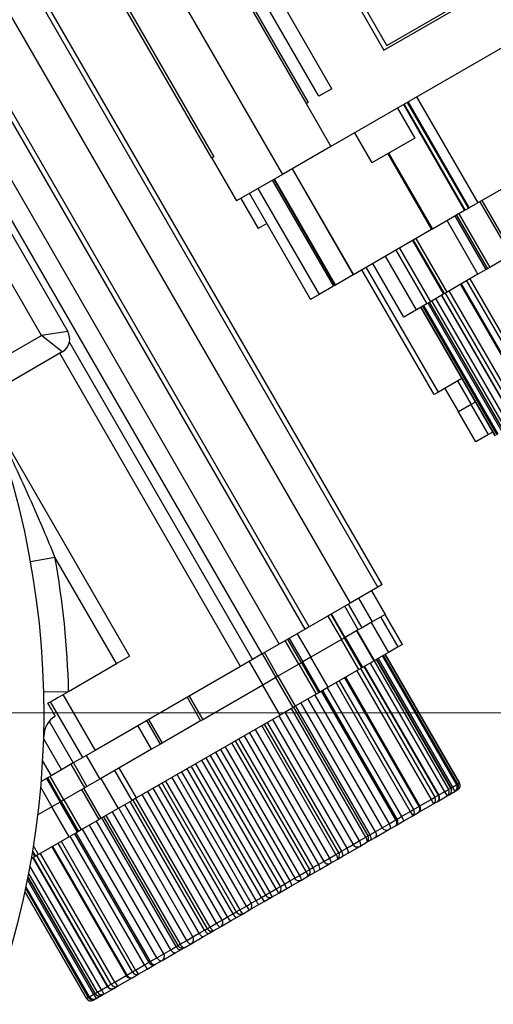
# Model space of a CAD drawing. Header units: millimetres. Extents: x -1 to 10933, y 0 to 7722.
# Tile 38 of 122: x 4925 to 5021, y 2779 to 2978. Entities that reach past the tile are written whole.
import ezdxf

# ---------------------------------------------------------------- set-up
doc = ezdxf.new("R2010")
doc.units = ezdxf.units.MM
doc.header["$LTSCALE"] = 13
doc.header["$PDSIZE"] = -1
doc.dimstyles.new('efort-st-1', dxfattribs={"dimtxt": 100, "dimasz": 100, "dimexe": 1.25, "dimexo": 0.625, "dimtad": 1, "dimdec": 0, "dimdsep": 46, "dimtxsty": 'Standard', "dimcen": 2.5, "dimclrd": 3, "dimclre": 3, "dimadec": 0, "dimazin": 0, "dimtfac": 1, "dimtmove": 0, "dimatfit": 3, "dimfxl": 1, "dimarcsym": 0})

# ---------------------------------------------------------------- blocks, each defined once
blk = doc.blocks.new('*D143')
at = {"color": 3, "lineweight": -2}
for p, q in [((6255.95, 3471.6), (6255.95, 277.7)), ((3953.81, 1526.13), (3953.81, 277.7)), ((4053.81, 278.95), (6155.95, 278.95))]:
    blk.add_line(p, q, dxfattribs=at)
at = {"color": 3}
for points in [[(4053.81, 295.61), (4053.81, 262.28), (3953.81, 278.95)], [(6155.95, 262.28), (6155.95, 295.61), (6255.95, 278.95)]]:
    blk.add_solid(points, dxfattribs=at)
at = {"layer": 'Defpoints', "color": 0}
for p in [(6255.95, 3472.23), (3953.81, 1526.76), (6255.95, 278.95)]:
    blk.add_point(p, dxfattribs=at)
at = {"color": 0, "insert": (5104.88, 329.57), "char_height": 100, "attachment_point": 5}
blk.add_mtext('2302', dxfattribs=at)
blk = doc.blocks.new('*D144')
at = {"color": 3, "lineweight": -2}
for p, q in [((6255.33, 3472.23), (6136.25, 3472.23)), ((6137.5, 1623.93), (6137.5, 3372.23)), ((4304.09, 1523.93), (6138.75, 1523.93))]:
    blk.add_line(p, q, dxfattribs=at)
at = {"color": 3}
for points in [[(6154.16, 3372.23), (6120.83, 3372.23), (6137.5, 3472.23)], [(6120.83, 1623.93), (6154.16, 1623.93), (6137.5, 1523.93)]]:
    blk.add_solid(points, dxfattribs=at)
at = {"layer": 'Defpoints', "color": 0}
for p in [(6137.5, 3472.23), (6255.95, 3472.23), (4303.46, 1523.93)]:
    blk.add_point(p, dxfattribs=at)
at = {"color": 0, "insert": (6086.87, 2498.08), "char_height": 100, "attachment_point": 5, "rotation": 90}
blk.add_mtext('1948', dxfattribs=at)
blk = doc.blocks.new('*D146')
at = {"color": 3, "lineweight": -2}
for p, q in [((3649.43, 3477.93), (5390.77, 3477.93)), ((5389.52, 3377.93), (5389.52, 2297.93)), ((3649.43, 2197.93), (5390.77, 2197.93))]:
    blk.add_line(p, q, dxfattribs=at)
at = {"color": 3}
for points in [[(5406.19, 3377.93), (5372.86, 3377.93), (5389.52, 3477.93)], [(5372.86, 2297.93), (5406.19, 2297.93), (5389.52, 2197.93)]]:
    blk.add_solid(points, dxfattribs=at)
at = {"layer": 'Defpoints', "color": 0}
for p in [(3648.81, 3477.93), (3648.81, 2197.93), (5389.52, 2197.93)]:
    blk.add_point(p, dxfattribs=at)
at = {"color": 0, "insert": (5338.9, 2825.76), "char_height": 100, "attachment_point": 5, "rotation": 90}
blk.add_mtext('1280', dxfattribs=at)
blk = doc.blocks.new('*D151')
at = {"color": 3, "lineweight": -2}
for p, q in [((5123.81, 2837.3), (5123.81, 572.21)), ((3953.81, 1526.13), (3953.81, 572.21)), ((4053.81, 573.46), (5023.81, 573.46))]:
    blk.add_line(p, q, dxfattribs=at)
at = {"color": 3}
for points in [[(4053.81, 590.13), (4053.81, 556.8), (3953.81, 573.46)], [(5023.81, 556.8), (5023.81, 590.13), (5123.81, 573.46)]]:
    blk.add_solid(points, dxfattribs=at)
at = {"layer": 'Defpoints', "color": 0}
for p in [(5123.81, 2837.92), (3953.81, 1526.76), (5123.81, 573.46)]:
    blk.add_point(p, dxfattribs=at)
at = {"color": 0, "insert": (4538.81, 624.09), "char_height": 100, "attachment_point": 5}
blk.add_mtext('1159', dxfattribs=at)

msp = doc.modelspace()

# ---------------------------------------------------------------- linework, layer by layer
at = {"color": 7, "linetype": 'Continuous', "lineweight": 25}
for p, q in [((4987.91, 2963.9), (4927.56, 3068.43)), ((4922.55, 3066.12), (4983.15, 2961.15)), ((4985.31, 2962.4), (4924.96, 3066.93)), ((4922.36, 3065.43), (4982.71, 2960.9)), ((4963.66, 2949.9), (4903.06, 3054.87)), ((4903.74, 3054.68), (4964.09, 2950.15)), ((4997.22, 2863.28), (4905.47, 3022.19)), ((4998.09, 2863.78), (4906.34, 3022.69)), ((4970.42, 3020.2), (4998.42, 2971.7)), ((4983.36, 2855.28), (4891.61, 3014.19)), ((4999.03, 2972.64), (4974.03, 3015.94)), ((4982.5, 2854.78), (4890.75, 3013.69)), ((4885.55, 3010.69), (4977.29, 2851.77)), ((4973.83, 2849.77), (4883.93, 3005.5)), ((5062.19, 2995.24), (4987.71, 2952.24)), ((4998.42, 2971.7), (5039.99, 2995.7)), ((4999.03, 2972.64), (5038.87, 2995.64)), ((4987.91, 2963.9), (4985.31, 2962.4)), ((4983.15, 2961.15), (4982.71, 2960.9)), ((4982.71, 2960.9), (4987.71, 2952.24)), ((5002.37, 2960.71), (5014.72, 2939.31)), ((5002.5, 2960.78), (5014.85, 2939.39)), ((5003.13, 2961.14), (5015.48, 2939.75)), ((5003.3, 2961.24), (5015.65, 2939.85)), ((5005.03, 2962.24), (5017.38, 2940.85)), ((5001.14, 2959.99), (5004.64, 2953.93)), ((4992.48, 2954.99), (4995.98, 2948.93)), ((4912.6, 2952.99), (4934.6, 2914.88)), ((5004.64, 2953.93), (4995.98, 2948.93)), ((4987.71, 2952.24), (4977.93, 2946.59)), ((4929.27, 2914.11), (4909.27, 2948.75)), ((4964.09, 2950.15), (4963.66, 2949.9)), ((4963.66, 2949.9), (4968.66, 2941.24)), ((4977.93, 2946.59), (4968.66, 2941.24)), ((4979.89, 2947.73), (4992.24, 2926.34)), ((4979.93, 2947.75), (4992.28, 2926.36)), ((5027.9, 2946.92), (5017.38, 2940.85)), ((4975.89, 2945.42), (4988.24, 2924.03)), ((4976.18, 2945.58), (4988.53, 2924.19)), ((4976.31, 2945.66), (4988.66, 2924.27)), ((4971.26, 2942.74), (4983.61, 2921.35)), ((4972.99, 2943.74), (4985.34, 2922.35)), ((4969.53, 2941.74), (4973.03, 2935.68)), ((5017.38, 2940.85), (5015.65, 2939.85)), ((5017.8, 2941.09), (5024.05, 2930.27)), ((5024.5, 2930.53), (5018.25, 2941.35)), ((5014.72, 2939.31), (5008.22, 2935.56)), ((5013.57, 2938.65), (5019.82, 2927.83)), ((5014.85, 2939.39), (5014.72, 2939.31)), ((5015.48, 2939.75), (5014.85, 2939.39)), ((5015.65, 2939.85), (5015.48, 2939.75)), ((4974.76, 2936.68), (4973.03, 2935.68)), ((5017.42, 2926.44), (5011.17, 2937.27)), ((5019.06, 2927.38), (5012.81, 2938.21)), ((5013.07, 2938.36), (5019.32, 2927.54)), ((5008.04, 2935.46), (4992.28, 2926.36)), ((5008.22, 2935.56), (5008.04, 2935.46)), ((5004.23, 2933.26), (5010.48, 2922.43)), ((5010.64, 2922.53), (5004.39, 2933.35)), ((5011.22, 2922.86), (5004.97, 2933.69)), ((5000.82, 2931.29), (5007.07, 2920.46)), ((5001.58, 2931.73), (5007.83, 2920.9)), ((5002.42, 2917.78), (4996.17, 2928.6)), ((5005.01, 2919.28), (4998.76, 2930.1)), ((5024.05, 2930.27), (5019.82, 2927.83)), ((5008.55, 2902.15), (4994, 2927.35)), ((5019.06, 2927.38), (5017.42, 2926.44)), ((5019.32, 2927.54), (5019.06, 2927.38)), ((5019.82, 2927.83), (5019.32, 2927.54)), ((4992.24, 2926.34), (4988.66, 2924.27)), ((4992.28, 2926.36), (4992.24, 2926.34)), ((5017.42, 2926.44), (5011.22, 2922.86)), ((5030.17, 2899.16), (5015.17, 2925.14)), ((5030.83, 2899.54), (5015.83, 2925.52)), ((4988.24, 2924.03), (4985.34, 2922.35)), ((4988.53, 2924.19), (4988.24, 2924.03)), ((4988.66, 2924.27), (4988.53, 2924.19)), ((5011.22, 2922.86), (5010.64, 2922.53)), ((5025.88, 2896.68), (5010.88, 2922.66)), ((5026.63, 2897.11), (5011.63, 2923.09)), ((5013.88, 2924.39), (5028.88, 2898.41)), ((5029.07, 2898.52), (5014.07, 2924.5)), ((4985.34, 2922.35), (4983.61, 2921.35)), ((5007.83, 2920.9), (5007.07, 2920.46)), ((5022.33, 2894.63), (5007.33, 2920.61)), ((5007.6, 2920.77), (5022.6, 2894.79)), ((5022.64, 2894.81), (5007.64, 2920.79)), ((5010.48, 2922.43), (5007.83, 2920.9)), ((5023.09, 2895.07), (5008.09, 2921.05)), ((5023.91, 2895.54), (5008.91, 2921.52)), ((5010.05, 2922.18), (5025.05, 2896.2)), ((5025.15, 2896.26), (5010.15, 2922.24)), ((5010.64, 2922.53), (5010.48, 2922.43)), ((5005.01, 2919.28), (5002.42, 2917.78)), ((5007.07, 2920.46), (5005.01, 2919.28)), ((5005.88, 2919.78), (5020.88, 2893.8)), ((5020.89, 2893.8), (5005.89, 2919.78)), ((5021.26, 2894.02), (5006.26, 2920)), ((5006.26, 2919.99), (5021.26, 2894.01)), ((5021.48, 2894.14), (5006.48, 2920.12)), ((4934.6, 2914.88), (4929.27, 2914.11)), ((4906.39, 2900.9), (4929.27, 2914.11)), ((4933.5, 2910.78), (4929.27, 2914.11)), ((4934.9, 2912.8), (4971.92, 2848.67)), ((4933.5, 2910.78), (4908.89, 2896.57)), ((4969.5, 2847.27), (4933, 2910.49)), ((5014.18, 2905.4), (5009.42, 2902.65)), ((5013.31, 2904.9), (5016.06, 2900.14)), ((5010.72, 2903.4), (5013.47, 2898.64)), ((5009.42, 2902.65), (5008.55, 2902.15)), ((5016.06, 2900.14), (5013.47, 2898.64)), ((5016.93, 2900.64), (5016.06, 2900.14)), ((5019.56, 2894.08), (5016.06, 2900.14)), ((4919.39, 2897.22), (4947.05, 2849.32)), ((5016.97, 2892.58), (5013.47, 2898.64)), ((5019.56, 2894.08), (5016.97, 2892.58)), ((5020.43, 2894.58), (5019.56, 2894.08)), ((4927.1, 2868.46), (4932.02, 2869.35)), ((4944.45, 2847.82), (4932.02, 2869.35)), ((4997.22, 2863.28), (4991.59, 2860.03)), ((4998.09, 2863.78), (4997.22, 2863.28)), ((4993.32, 2861.03), (4996.07, 2856.26)), ((4995.92, 2862.53), (4998.67, 2857.76)), ((4991.59, 2860.03), (4983.36, 2855.28)), ((4993.26, 2854.64), (4990.51, 2859.4)), ((4994.02, 2855.08), (4991.27, 2859.84)), ((4987.12, 2857.44), (4989.87, 2852.68)), ((4987.69, 2857.78), (4990.44, 2853.01)), ((4990.61, 2853.11), (4987.86, 2857.87)), ((4998.67, 2857.76), (4996.07, 2856.26)), ((5001.3, 2851.2), (4997.8, 2857.26)), ((5002.17, 2851.7), (4998.67, 2857.76)), ((4983.36, 2855.28), (4982.5, 2854.78)), ((4994.02, 2855.08), (4993.26, 2854.64)), ((4996.07, 2856.26), (4994.02, 2855.08)), ((4995.86, 2856.14), (4999.36, 2850.08)), ((4982.5, 2854.78), (4977.29, 2851.77)), ((4980.91, 2853.86), (4983.66, 2849.1)), ((4990.44, 2853.01), (4989.87, 2852.68)), ((4990.61, 2853.11), (4990.44, 2853.01)), ((4993.94, 2846.95), (4990.44, 2853.01)), ((4993.26, 2854.64), (4990.61, 2853.11)), ((4990.61, 2853.11), (4994.11, 2847.05)), ((4996.43, 2848.39), (4992.93, 2854.45)), ((4996.54, 2848.45), (4993.04, 2854.51)), ((4977.29, 2851.77), (4973.83, 2849.77)), ((4981.26, 2847.71), (4978.51, 2852.48)), ((4981.77, 2848), (4979.02, 2852.77)), ((4979.28, 2852.92), (4982.03, 2848.16)), ((4989.87, 2852.68), (4983.66, 2849.1)), ((4993.37, 2846.62), (4989.87, 2852.68)), ((5001.3, 2851.2), (4999.36, 2850.08)), ((5002.17, 2851.7), (5001.3, 2851.2)), ((4944.45, 2847.82), (4947.05, 2849.32)), ((4973.83, 2849.77), (4971.92, 2848.67)), ((4973.84, 2849.78), (4976.59, 2845.01)), ((4977.04, 2845.27), (4974.29, 2850.04)), ((4983.66, 2849.1), (4982.03, 2848.16)), ((4987.16, 2843.04), (4983.66, 2849.1)), ((4999.36, 2850.08), (4996.54, 2848.45)), ((4998.11, 2849.36), (5013.11, 2823.37)), ((5013.32, 2823.5), (4998.32, 2849.48)), ((5013.33, 2823.5), (4998.33, 2849.49)), ((4998.7, 2849.7), (5013.7, 2823.72)), ((5013.71, 2823.72), (4998.71, 2849.7)), ((4934.77, 2842.23), (4944.45, 2847.82)), ((4969.5, 2847.27), (4940.11, 2830.31)), ((4971.92, 2848.67), (4969.5, 2847.27)), ((4971.24, 2848.28), (4973.99, 2843.51)), ((4981.26, 2847.71), (4977.04, 2845.27)), ((4981.77, 2848), (4981.26, 2847.71)), ((4981.26, 2847.71), (4984.76, 2841.65)), ((4982.03, 2848.16), (4981.77, 2848)), ((4981.77, 2848.01), (4985.27, 2841.94)), ((4985.53, 2842.09), (4982.03, 2848.16)), ((4994.11, 2847.05), (4993.94, 2846.95)), ((4996.43, 2848.39), (4994.11, 2847.05)), ((5009.44, 2821.26), (4994.44, 2847.24)), ((5009.54, 2821.31), (4994.54, 2847.29)), ((4995.68, 2847.95), (5010.68, 2821.97)), ((4996.54, 2848.45), (4996.43, 2848.39)), ((4996.49, 2848.42), (5011.49, 2822.44)), ((5011.94, 2822.7), (4996.94, 2848.68)), ((5011.98, 2822.73), (4996.98, 2848.71)), ((4997.26, 2848.86), (5012.26, 2822.88)), ((4976.59, 2845.01), (4973.99, 2843.51)), ((4977.04, 2845.27), (4976.59, 2845.01)), ((4980.09, 2838.95), (4976.59, 2845.01)), ((4977.04, 2845.27), (4980.54, 2839.21)), ((4993.37, 2846.62), (4987.16, 2843.04)), ((5005.71, 2819.1), (4990.71, 2845.08)), ((4992.96, 2846.38), (5007.96, 2820.4)), ((4993.94, 2846.95), (4993.37, 2846.62)), ((4993.71, 2846.82), (5008.71, 2820.84)), ((4973.99, 2843.51), (4961.86, 2836.51)), ((4977.49, 2837.45), (4973.99, 2843.51)), ((4987.16, 2843.04), (4985.53, 2842.09)), ((4988.76, 2843.96), (5003.76, 2817.98)), ((4989.41, 2844.34), (5004.41, 2818.36)), ((5005.52, 2819), (4990.52, 2844.98)), ((4929.77, 2842.11), (4934.77, 2842.23)), ((4933.61, 2841.57), (4940.11, 2830.31)), ((4958.68, 2841.03), (4961.43, 2836.26)), ((4959.11, 2841.28), (4961.86, 2836.51)), ((4984.76, 2841.65), (4980.54, 2839.21)), ((4984.48, 2841.49), (4999.48, 2815.51)), ((4985.27, 2841.94), (4984.76, 2841.65)), ((4985.53, 2842.09), (4985.27, 2841.94)), ((5000.81, 2816.27), (4985.81, 2842.26)), ((5001.11, 2816.45), (4986.11, 2842.43)), ((4986.97, 2842.93), (5001.97, 2816.95)), ((4937.63, 2828.87), (4931.13, 2840.13)), ((4980.54, 2839.21), (4980.09, 2838.95)), ((4980.58, 2839.24), (4995.58, 2813.26)), ((4981.68, 2839.87), (4996.68, 2813.89)), ((4983.08, 2840.68), (4998.08, 2814.7)), ((4977.49, 2837.45), (4948.48, 2820.7)), ((4977.19, 2837.28), (4992.19, 2811.3)), ((4980.09, 2838.95), (4977.49, 2837.45)), ((4978.45, 2838.01), (4993.45, 2812.03)), ((4994.78, 2812.79), (4979.78, 2838.78)), ((4995.22, 2813.05), (4980.22, 2839.03)), ((4930.93, 2836.06), (4935.72, 2827.77)), ((4951.52, 2830.54), (4948.77, 2835.3)), ((4953.33, 2831.59), (4950.58, 2836.35)), ((4950.89, 2836.53), (4953.64, 2831.76)), ((4961.43, 2836.26), (4953.64, 2831.76)), ((4961.86, 2836.51), (4961.43, 2836.26)), ((4988.75, 2809.31), (4973.75, 2835.3)), ((4989.33, 2809.65), (4974.33, 2835.63)), ((4974.84, 2835.92), (4989.84, 2809.94)), ((4975.94, 2836.56), (4990.94, 2810.58)), ((4970.2, 2833.24), (4985.2, 2807.26)), ((4971.3, 2833.88), (4986.3, 2807.9)), ((4972.43, 2834.53), (4987.43, 2808.55)), ((4929.74, 2832.56), (4933.31, 2826.38)), ((4953.33, 2831.59), (4951.52, 2830.54)), ((4953.64, 2831.76), (4953.33, 2831.59)), ((4982.73, 2805.83), (4967.73, 2831.82)), ((4983.44, 2806.25), (4968.44, 2832.23)), ((4969.1, 2832.61), (4984.1, 2806.63)), ((4940.11, 2830.31), (4937.63, 2828.87)), ((4938.33, 2829.28), (4941.08, 2824.51)), ((4951.52, 2830.54), (4941.08, 2824.51)), ((4963.36, 2829.29), (4978.36, 2803.31)), ((4964.45, 2829.93), (4979.45, 2803.95)), ((4965.41, 2830.48), (4980.41, 2804.5)), ((4966.4, 2831.05), (4981.4, 2805.07)), ((4929.46, 2828.24), (4931.23, 2825.18)), ((4935.72, 2827.77), (4933.31, 2826.38)), ((4938.03, 2822.75), (4935.28, 2827.52)), ((4937.63, 2828.87), (4935.72, 2827.77)), ((4935.73, 2827.78), (4938.48, 2823.01)), ((4960.37, 2827.57), (4975.37, 2801.59)), ((4976.7, 2802.35), (4961.7, 2828.34)), ((4977.55, 2802.85), (4962.55, 2828.83)), ((4931.23, 2825.18), (4929.26, 2824.04)), ((4933.31, 2826.38), (4931.23, 2825.18)), ((4947.61, 2820.2), (4944.11, 2826.26)), ((4948.48, 2820.7), (4944.98, 2826.76)), ((4971.66, 2799.45), (4956.66, 2825.43)), ((4972.62, 2800), (4957.62, 2825.98)), ((4973.71, 2800.63), (4958.71, 2826.61)), ((4959.52, 2827.08), (4974.52, 2801.1)), ((4930.29, 2824.63), (4933.04, 2819.87)), ((4933.3, 2820.02), (4930.55, 2824.79)), ((4933.81, 2820.31), (4931.06, 2825.08)), ((4941.08, 2824.51), (4938.48, 2823.01)), ((4941.3, 2824.64), (4944.8, 2818.58)), ((4967.97, 2797.32), (4952.97, 2823.3)), ((4953.63, 2823.68), (4968.63, 2797.7)), ((4954.34, 2824.09), (4969.34, 2798.11)), ((4970.67, 2798.87), (4955.67, 2824.86)), ((5012.26, 2822.88), (5013.11, 2823.37)), ((5013.11, 2823.37), (5013.32, 2823.5)), ((4938.03, 2822.75), (4933.81, 2820.31)), ((4940.93, 2816.35), (4937.43, 2822.41)), ((4941.36, 2816.59), (4937.86, 2822.66)), ((4938.48, 2823.01), (4938.03, 2822.75)), ((4964.64, 2795.39), (4949.64, 2821.38)), ((4965.77, 2796.05), (4950.77, 2822.03)), ((4966.87, 2796.68), (4951.87, 2822.66)), ((5008.71, 2820.84), (5009.44, 2821.26)), ((5010.68, 2821.97), (5011.49, 2822.44)), ((5010.68, 2821.97), (5011.18, 2821.11)), ((5011.18, 2821.11), (5011.62, 2821.36)), ((5011.49, 2822.44), (5011.94, 2822.7)), ((5011.62, 2821.36), (5012.76, 2822.02)), ((5012.26, 2822.88), (5012.76, 2822.02)), ((5012.76, 2822.02), (5012.97, 2822.14)), ((5012.97, 2822.14), (5013.34, 2822.35)), ((5013.34, 2822.35), (5013.34, 2822.35)), ((4933.04, 2819.87), (4931.41, 2818.93)), ((4933.3, 2820.02), (4933.04, 2819.87)), ((4936.54, 2813.81), (4933.04, 2819.87)), ((4933.81, 2820.31), (4933.3, 2820.02)), ((4933.3, 2820.02), (4936.8, 2813.96)), ((4933.81, 2820.31), (4937.31, 2814.25)), ((4947.61, 2820.2), (4944.8, 2818.58)), ((4961.13, 2793.37), (4946.13, 2819.35)), ((4962.23, 2794), (4947.23, 2819.98)), ((4948.48, 2820.7), (4947.61, 2820.2)), ((4947.74, 2820.28), (4962.74, 2794.3)), ((4948.31, 2820.61), (4963.31, 2794.63)), ((5005.34, 2817.74), (5008.46, 2819.54)), ((5007.96, 2820.4), (5008.71, 2820.84)), ((5007.96, 2820.4), (5008.46, 2819.54)), ((5008.46, 2819.54), (5009.17, 2819.95)), ((5009.17, 2819.95), (5011.18, 2821.11)), ((4931.41, 2818.93), (4928.58, 2817.3)), ((4934.91, 2812.87), (4931.41, 2818.93)), ((4944.8, 2818.58), (4941.36, 2816.59)), ((4958.62, 2791.91), (4943.62, 2817.9)), ((4959.88, 2792.65), (4944.88, 2818.63)), ((5001.97, 2816.95), (5003.76, 2817.98)), ((5003.76, 2817.98), (5004.41, 2818.36)), ((5003.76, 2817.98), (5004.26, 2817.11)), ((5004.26, 2817.11), (5005.34, 2817.74)), ((5004.41, 2818.36), (5005.52, 2819)), ((4940.93, 2816.35), (4937.31, 2814.25)), ((4953.99, 2789.25), (4938.99, 2815.23)), ((4955.39, 2790.05), (4940.39, 2816.03)), ((4941.36, 2816.59), (4940.93, 2816.35)), ((4956.49, 2790.69), (4941.49, 2816.67)), ((4941.85, 2816.88), (4956.85, 2790.9)), ((4942.29, 2817.13), (4957.29, 2791.15)), ((4998.08, 2814.7), (4999.48, 2815.51)), ((4999.48, 2815.51), (5000.81, 2816.27)), ((5000.74, 2815.08), (5002.47, 2816.08)), ((5000.81, 2816.27), (5001.11, 2816.45)), ((5001.11, 2816.45), (5001.97, 2816.95)), ((5001.97, 2816.95), (5002.47, 2816.08)), ((5002.47, 2816.08), (5004.26, 2817.11)), ((4936.54, 2813.81), (4934.91, 2812.87)), ((4935.96, 2813.48), (4950.96, 2787.5)), ((4936.26, 2813.65), (4951.26, 2787.67)), ((4936.8, 2813.96), (4936.54, 2813.81)), ((4937.31, 2814.25), (4936.8, 2813.96)), ((4952.59, 2788.43), (4937.59, 2814.42)), ((4995.22, 2813.05), (4995.58, 2813.26)), ((4995.58, 2813.26), (4996.68, 2813.89)), ((4996.65, 2812.72), (4999.44, 2814.33)), ((4996.68, 2813.89), (4998.08, 2814.7)), ((4999.44, 2814.33), (5000.74, 2815.08)), ((4934.91, 2812.87), (4928.7, 2809.28)), ((4947.66, 2785.59), (4932.66, 2811.57)), ((4948.31, 2785.96), (4933.31, 2811.94)), ((4950.1, 2787), (4935.1, 2812.98)), ((4990.94, 2810.58), (4992.19, 2811.3)), ((4992.19, 2811.3), (4993.45, 2812.03)), ((4993.45, 2812.03), (4994.78, 2812.79)), ((4993.55, 2810.93), (4994.85, 2811.68)), ((4994.78, 2812.79), (4995.22, 2813.05)), ((4994.85, 2811.68), (4995.58, 2812.1)), ((4995.58, 2812.1), (4996.65, 2812.72)), ((4928.13, 2808.95), (4927.54, 2809.97)), ((4928.7, 2809.28), (4928.13, 2808.95)), ((4944.11, 2783.54), (4929.11, 2809.52)), ((4931.36, 2810.82), (4946.36, 2784.84)), ((4931.55, 2810.93), (4946.55, 2784.95)), ((4987.43, 2808.55), (4988.75, 2809.31)), ((4988.75, 2809.31), (4989.33, 2809.65)), ((4989.33, 2809.65), (4989.84, 2809.94)), ((4989.84, 2809.94), (4990.94, 2810.58)), ((4989.99, 2808.87), (4991.06, 2809.49)), ((4991.06, 2809.49), (4993.55, 2810.93)), ((4927.96, 2808.86), (4927.34, 2808.5)), ((4927.53, 2808.61), (4942.53, 2782.63)), ((4927.63, 2808.67), (4942.63, 2782.69)), ((4928.13, 2808.95), (4927.96, 2808.86)), ((4943.36, 2783.11), (4928.36, 2809.09)), ((4984.1, 2806.63), (4985.2, 2807.26)), ((4985.2, 2807.26), (4986.3, 2807.9)), ((4985.46, 2806.26), (4987.66, 2807.53)), ((4986.3, 2807.9), (4987.43, 2808.55)), ((4987.66, 2807.53), (4988.96, 2808.28)), ((4988.96, 2808.28), (4989.99, 2808.87)), ((4981.4, 2805.07), (4982.73, 2805.83)), ((4982.73, 2805.83), (4983.44, 2806.25)), ((4983.07, 2804.88), (4984.39, 2805.64)), ((4983.44, 2806.25), (4984.1, 2806.63)), ((4984.39, 2805.64), (4985.46, 2806.26)), ((4926.57, 2804.62), (4940.09, 2781.22)), ((4977.55, 2802.85), (4978.36, 2803.31)), ((4978.36, 2803.31), (4979.45, 2803.95)), ((4979.45, 2803.95), (4980.41, 2804.5)), ((4979.87, 2803.03), (4981.77, 2804.13)), ((4980.41, 2804.5), (4981.4, 2805.07)), ((4981.77, 2804.13), (4983.07, 2804.88)), ((4925.97, 2801.68), (4938.36, 2780.22)), ((4926.11, 2802.32), (4938.74, 2780.44)), ((4974.52, 2801.1), (4975.37, 2801.59)), ((4975.37, 2801.59), (4976.7, 2802.35)), ((4975.89, 2800.73), (4977.18, 2801.48)), ((4976.7, 2802.35), (4977.55, 2802.85)), ((4977.18, 2801.48), (4978.8, 2802.41)), ((4978.8, 2802.41), (4979.87, 2803.03)), ((4970.67, 2798.87), (4971.66, 2799.45)), ((4971.66, 2799.45), (4972.62, 2800)), ((4972.62, 2800), (4973.71, 2800.63)), ((4973.2, 2799.18), (4974.27, 2799.8)), ((4973.71, 2800.63), (4974.52, 2801.1)), ((4974.27, 2799.8), (4975.89, 2800.73)), ((4966.87, 2796.68), (4967.97, 2797.32)), ((4967.97, 2797.32), (4968.63, 2797.7)), ((4968.63, 2797.7), (4969.34, 2798.11)), ((4968.68, 2796.57), (4970, 2797.33)), ((4969.34, 2798.11), (4970.67, 2798.87)), ((4970, 2797.33), (4971.3, 2798.08)), ((4971.3, 2798.08), (4973.2, 2799.18)), ((4963.31, 2794.63), (4964.64, 2795.39)), ((4964.64, 2795.39), (4965.77, 2796.05)), ((4965.41, 2794.68), (4967.61, 2795.95)), ((4965.77, 2796.05), (4966.87, 2796.68)), ((4967.61, 2795.95), (4968.68, 2796.57)), ((4959.88, 2792.65), (4961.13, 2793.37)), ((4961.13, 2793.37), (4962.23, 2794)), ((4962.01, 2792.72), (4963.08, 2793.34)), ((4962.23, 2794), (4962.74, 2794.3)), ((4962.74, 2794.3), (4963.31, 2794.63)), ((4963.08, 2793.34), (4964.11, 2793.93)), ((4964.11, 2793.93), (4965.41, 2794.68)), ((4957.29, 2791.15), (4958.62, 2791.91)), ((4958.62, 2791.91), (4959.88, 2792.65)), ((4959.52, 2791.28), (4962.01, 2792.72)), ((4953.63, 2787.88), (4956.42, 2789.49)), ((4953.99, 2789.25), (4955.39, 2790.05)), ((4955.39, 2790.05), (4956.49, 2790.69)), ((4956.42, 2789.49), (4957.49, 2790.11)), ((4956.49, 2790.69), (4956.85, 2790.9)), ((4956.85, 2790.9), (4957.29, 2791.15)), ((4957.49, 2790.11), (4958.22, 2790.53)), ((4958.22, 2790.53), (4959.52, 2791.28)), ((4950.1, 2787), (4950.96, 2787.5)), ((4950.96, 2787.5), (4951.26, 2787.67)), ((4951.26, 2787.67), (4952.59, 2788.43)), ((4952.33, 2787.13), (4953.63, 2787.88)), ((4952.59, 2788.43), (4953.99, 2789.25)), ((4946.55, 2784.95), (4947.66, 2785.59)), ((4947.66, 2785.59), (4948.31, 2785.96)), ((4948.31, 2785.96), (4950.1, 2787)), ((4948.31, 2785.96), (4948.81, 2785.1)), ((4948.81, 2785.1), (4950.6, 2786.13)), ((4950.1, 2787), (4950.6, 2786.13)), ((4950.6, 2786.13), (4952.33, 2787.13)), ((4943.36, 2783.11), (4944.11, 2783.54)), ((4944.11, 2783.54), (4944.61, 2782.67)), ((4944.61, 2782.67), (4947.73, 2784.47)), ((4947.73, 2784.47), (4948.81, 2785.1)), ((4940.13, 2781.24), (4940.58, 2781.5)), ((4940.58, 2781.5), (4941.39, 2781.97)), ((4941.39, 2781.97), (4941.89, 2781.1)), ((4941.89, 2781.1), (4943.9, 2782.26)), ((4942.63, 2782.69), (4943.36, 2783.11)), ((4943.9, 2782.26), (4944.61, 2782.67)), ((4938.75, 2780.44), (4938.96, 2780.57)), ((4938.96, 2780.57), (4939.81, 2781.06)), ((4939.73, 2779.86), (4940.1, 2780.07)), ((4939.73, 2779.85), (4939.73, 2779.86)), ((4939.81, 2781.06), (4940.31, 2780.19)), ((4940.1, 2780.07), (4940.31, 2780.19)), ((4940.31, 2780.19), (4941.45, 2780.85)), ((4941.45, 2780.85), (4941.89, 2781.1))]:
    msp.add_line(p, q, dxfattribs=at)
at = {"color": 8, "linetype": 'Continuous', "lineweight": 25}
for p, q in [((4916.58, 3052.85), (4977.93, 2946.59)), ((4903.84, 3012.01), (4991.59, 2860.03)), ((4999.19, 2950.79), (5008.04, 2935.46)), ((4999.37, 2950.89), (5008.22, 2935.56)), ((5009.42, 2902.65), (4994.87, 2927.85)), ((5013.32, 2823.5), (5013.33, 2823.5)), ((5013.33, 2823.5), (5013.7, 2823.72)), ((5013.7, 2823.72), (5013.71, 2823.72)), ((4929.16, 2822.82), (4931.41, 2818.93)), ((5009.44, 2821.26), (5009.54, 2821.31)), ((5009.54, 2821.31), (5010.68, 2821.97)), ((5011.94, 2822.7), (5011.98, 2822.73)), ((5011.98, 2822.73), (5012.26, 2822.88)), ((5013.29, 2822.43), (5013.34, 2822.35)), ((5005.71, 2819.1), (5007.96, 2820.4)), ((5005.52, 2819), (5005.71, 2819.1)), ((4927.49, 2809.67), (4927.96, 2808.86)), ((4928.7, 2809.28), (4927.71, 2811.01)), ((4940.58, 2781.5), (4926.74, 2805.46)), ((4941.39, 2781.97), (4927, 2806.88)), ((4939.81, 2781.06), (4926.48, 2804.15)), ((4926.59, 2804.69), (4940.13, 2781.24)), ((4938.37, 2780.22), (4925.97, 2801.69)), ((4926.11, 2802.33), (4938.75, 2780.44)), ((4938.96, 2780.57), (4926.19, 2802.7)), ((4944.11, 2783.54), (4946.36, 2784.84)), ((4946.36, 2784.84), (4946.55, 2784.95)), ((4941.39, 2781.97), (4942.53, 2782.63)), ((4942.53, 2782.63), (4942.63, 2782.69)), ((4938.36, 2780.22), (4938.37, 2780.22)), ((4938.37, 2780.22), (4938.74, 2780.44)), ((4938.74, 2780.44), (4938.75, 2780.44)), ((4939.69, 2779.94), (4939.73, 2779.86)), ((4939.81, 2781.06), (4940.09, 2781.22)), ((4940.09, 2781.22), (4940.13, 2781.24))]:
    msp.add_line(p, q, dxfattribs=at)
at = {"color": 0}
msp.add_line((4757.32, 2837.93), (5123.81, 2837.92), dxfattribs=at)
at = {"color": 7, "linetype": 'Continuous', "lineweight": 25, "flags": 128}
for points in [[(4999.48, 2815.51), (4999.57, 2815.33), (4999.63, 2815.15), (4999.67, 2814.97), (4999.68, 2814.8), (4999.66, 2814.65), (4999.61, 2814.51), (4999.54, 2814.41), (4999.44, 2814.33)], [(5000.81, 2816.27), (5000.9, 2816.1), (5000.96, 2815.92), (5000.99, 2815.74), (5001, 2815.57), (5000.97, 2815.41), (5000.92, 2815.27), (5000.84, 2815.16), (5000.74, 2815.08)], [(4995.58, 2813.26), (4995.67, 2813.08), (4995.74, 2812.9), (4995.78, 2812.73), (4995.79, 2812.56), (4995.78, 2812.41), (4995.73, 2812.28), (4995.67, 2812.17), (4995.58, 2812.1)], [(4996.68, 2813.89), (4996.77, 2813.72), (4996.83, 2813.54), (4996.87, 2813.36), (4996.88, 2813.19), (4996.86, 2813.03), (4996.81, 2812.9), (4996.74, 2812.79), (4996.65, 2812.72)], [(4993.45, 2812.03), (4993.54, 2811.85), (4993.61, 2811.68), (4993.66, 2811.51), (4993.69, 2811.35), (4993.69, 2811.2), (4993.67, 2811.08), (4993.62, 2810.99), (4993.55, 2810.93)], [(4994.78, 2812.79), (4994.87, 2812.62), (4994.94, 2812.44), (4994.99, 2812.27), (4995.01, 2812.11), (4995.01, 2811.96), (4994.98, 2811.84), (4994.93, 2811.75), (4994.85, 2811.68)], [(4988.75, 2809.31), (4988.85, 2809.14), (4988.92, 2808.97), (4988.98, 2808.81), (4989.02, 2808.65), (4989.04, 2808.52), (4989.04, 2808.41), (4989.01, 2808.33), (4988.96, 2808.28)], [(4989.84, 2809.94), (4989.93, 2809.77), (4990, 2809.59), (4990.06, 2809.43), (4990.09, 2809.27), (4990.1, 2809.13), (4990.08, 2809.02), (4990.05, 2808.93), (4989.99, 2808.87)], [(4990.94, 2810.58), (4991.03, 2810.4), (4991.1, 2810.23), (4991.15, 2810.06), (4991.18, 2809.9), (4991.18, 2809.76), (4991.16, 2809.64), (4991.12, 2809.55), (4991.06, 2809.49)], [(4987.43, 2808.55), (4987.52, 2808.38), (4987.6, 2808.2), (4987.66, 2808.04), (4987.7, 2807.89), (4987.72, 2807.76), (4987.73, 2807.65), (4987.7, 2807.58), (4987.66, 2807.53)], [(4964.64, 2795.39), (4964.75, 2795.23), (4964.86, 2795.07), (4964.97, 2794.94), (4965.07, 2794.83), (4965.18, 2794.74), (4965.27, 2794.69), (4965.35, 2794.67), (4965.41, 2794.68)], [(4961.13, 2793.37), (4961.24, 2793.2), (4961.35, 2793.05), (4961.47, 2792.92), (4961.6, 2792.82), (4961.72, 2792.74), (4961.83, 2792.7), (4961.93, 2792.69), (4962.01, 2792.72)], [(4962.23, 2794), (4962.33, 2793.84), (4962.45, 2793.68), (4962.57, 2793.55), (4962.69, 2793.45), (4962.8, 2793.37), (4962.91, 2793.33), (4963, 2793.32), (4963.08, 2793.34)], [(4963.31, 2794.63), (4963.42, 2794.46), (4963.53, 2794.31), (4963.64, 2794.17), (4963.75, 2794.06), (4963.86, 2793.98), (4963.96, 2793.93), (4964.04, 2793.91), (4964.11, 2793.93)], [(4958.62, 2791.91), (4958.72, 2791.75), (4958.84, 2791.6), (4958.96, 2791.47), (4959.09, 2791.37), (4959.21, 2791.3), (4959.33, 2791.26), (4959.43, 2791.25), (4959.52, 2791.28)], [(4955.39, 2790.05), (4955.5, 2789.89), (4955.62, 2789.74), (4955.76, 2789.62), (4955.9, 2789.53), (4956.04, 2789.47), (4956.18, 2789.44), (4956.31, 2789.45), (4956.42, 2789.49)], [(4956.49, 2790.69), (4956.59, 2790.52), (4956.72, 2790.38), (4956.85, 2790.25), (4956.99, 2790.16), (4957.13, 2790.09), (4957.26, 2790.06), (4957.38, 2790.07), (4957.49, 2790.11)], [(4957.29, 2791.15), (4957.39, 2790.98), (4957.51, 2790.83), (4957.64, 2790.71), (4957.77, 2790.61), (4957.89, 2790.54), (4958.02, 2790.5), (4958.12, 2790.5), (4958.22, 2790.53)], [(4951.26, 2787.67), (4951.37, 2787.5), (4951.49, 2787.36), (4951.63, 2787.24), (4951.78, 2787.15), (4951.93, 2787.09), (4952.07, 2787.07), (4952.21, 2787.08), (4952.33, 2787.13)], [(4952.59, 2788.43), (4952.7, 2788.27), (4952.82, 2788.13), (4952.96, 2788.01), (4953.1, 2787.91), (4953.24, 2787.85), (4953.38, 2787.83), (4953.51, 2787.84), (4953.63, 2787.88)]]:
    msp.add_lwpolyline(points, dxfattribs=at)
at = {"color": 0, "linetype": 'Continuous', "lineweight": 18}
for centre, radius, start, end in [((3648.81, 2197.93), 2907.3, 30, 170), ((4757.32, 2837.93), 366.49, 305.3615, 17.9371)]:
    msp.add_arc(centre, radius, start, end, dxfattribs=at)
at = {"linetype": 'Continuous', "lineweight": 18}
msp.add_arc((4757.32, 2837.93), 1627.34, 22.94049, 195.94049, dxfattribs=at)
at = {"color": 7, "linetype": 'Continuous', "lineweight": 25}
for centre, radius, start, end in [((4932, 2913.38), 3, 300, 30), ((4757.32, 2837.93), 172.5, 331.7335, 21.6669), ((4757.32, 2837.93), 177.5, 1.3882, 10.194), ((4934.75, 2832.99), 5, 122.1335, 178.4028), ((5012.25, 2822.87), 0.992, 300.463, 30.4556), ((5012.47, 2823), 1, 300, 30), ((5012.46, 2823), 0.995, 300.2947, 30.2917), ((5012.84, 2823.22), 1, 300, 30), ((5012.84, 2823.22), 1, 300.0045, 30.0045), ((5008.67, 2820.81), 1, 300, 30), ((5008.65, 2820.74), 0.948, 303.6434, 33.2301), ((5010.67, 2821.93), 0.972, 301.7852, 31.6803), ((5011.12, 2822.23), 1, 300, 30), ((5011.11, 2822.19), 0.977, 301.4056, 31.3398), ((5007.93, 2820.31), 0.941, 304.3513, 33.7733), ((5003.69, 2817.81), 0.903, 309.1423, 36.8744), ((5004.84, 2818.6), 1, 300, 30), ((5004.79, 2818.46), 0.912, 307.7993, 36.0975), ((5000.24, 2815.95), 1, 300, 30), ((4998.94, 2815.2), 1, 210, 300), ((4993.05, 2811.8), 1, 210, 300), ((4994.35, 2812.55), 1, 300, 30), ((4988.46, 2809.15), 1, 300, 30), ((4984.34, 2806.5), 1.15, 348.0153, 41.6321), ((4987.16, 2808.4), 1, 210, 300), ((4981.51, 2804.85), 1.56, 0.9217, 38.9316), ((4982.57, 2805.75), 1, 300, 30), ((4983.15, 2805.81), 1.25, 352.261, 40.8831), ((4975.29, 2801.25), 3.7, 18.2744, 33.8598), ((4977.37, 2802.46), 2.56, 12.8841, 35.553), ((4981.27, 2805), 1, 210, 300), ((4979.91, 2803.92), 1.88, 6.3064, 37.49), ((4987.78, 2808.46), 14.18, 208.9903, 213.0317), ((4964.54, 2795.05), 14.18, 26.9683, 31.0097), ((4976.68, 2802.35), 1, 300, 30), ((4970.8, 2798.95), 1, 300, 30), ((4974.94, 2801.05), 2.56, 204.447, 227.1159), ((4977.03, 2802.26), 3.7, 206.1402, 221.7256), ((4975.39, 2801.6), 1, 210, 300), ((4969.15, 2797.72), 1.25, 199.1169, 247.739), ((4969.5, 2798.2), 1, 210, 300), ((4970.8, 2798.67), 1.56, 201.0684, 239.0783), ((4972.41, 2799.59), 1.88, 202.51, 233.6936), ((4964.91, 2795.55), 1, 300, 30), ((4967.96, 2797.04), 1.15, 198.3679, 251.9847), ((4963.61, 2794.8), 1, 210, 300), ((4959.02, 2792.15), 1, 300, 30), ((4957.72, 2791.4), 1, 210, 300), ((4951.83, 2788), 1, 210, 300), ((4953.13, 2788.75), 1, 300, 30), ((4948.49, 2785.94), 0.903, 203.1256, 290.8577), ((4947.23, 2785.34), 1, 210, 300), ((4947.38, 2785.32), 0.912, 203.9025, 292.2007), ((4941.43, 2781.96), 0.972, 208.3197, 298.2148), ((4943.4, 2783.13), 1, 210, 300), ((4943.48, 2783.11), 0.948, 206.7699, 296.3566), ((4944.2, 2783.52), 0.941, 206.2267, 295.6487), ((4939.23, 2780.72), 1, 210, 300), ((4939.23, 2780.72), 1, 209.9955, 299.9955), ((4939.6, 2780.94), 1, 210, 300), ((4939.61, 2780.94), 0.995, 209.7083, 299.7053), ((4939.83, 2781.06), 0.992, 209.5444, 299.537), ((4940.95, 2781.72), 1, 210, 300), ((4940.98, 2781.71), 0.977, 208.6602, 298.5944)]:
    msp.add_arc(centre, radius, start, end, dxfattribs=at)
for points, knots in [([(4932.02, 2869.35), (4931.25, 2871.19), (4929.44, 2875.56), (4926.8, 2881.55), (4924.4, 2886.8), (4922.75, 2890.3), (4921.63, 2892.64), (4920.87, 2894.2), (4920.36, 2895.24), (4920.02, 2895.94), (4919.79, 2896.41), (4919.64, 2896.72), (4919.53, 2896.94), (4919.45, 2897.09), (4919.41, 2897.18), (4919.39, 2897.22), (4919.39, 2897.22), (4919.39, 2897.22)], [0, 0, 0, 0, 0.1936965, 0.4574916, 0.634953, 0.7541526, 0.834188, 0.8879579, 0.9241368, 0.9485451, 0.9650833, 0.9763649, 0.9841421, 0.9921916, 0.9954484, 0.9981978, 1, 1, 1, 1]), ([(4930.59, 2839.82), (4930.92, 2840.01), (4931.57, 2840.39), (4933.05, 2841.24), (4934.14, 2841.87), (4934.77, 2842.23)], [0, 0, 0, 0, 0.297665, 0.59329, 1, 1, 1, 1]), ([(4932.09, 2837.22), (4932.07, 2837.26), (4932, 2837.37), (4931.44, 2838.35), (4930.91, 2839.27), (4930.59, 2839.82)], [0, 0, 0, 0, 0.2092731, 0.5256487, 1, 1, 1, 1])]:
    msp.add_open_spline(points, degree=3, knots=knots, dxfattribs=at)

# ---------------------------------------------------------------- dimensions: what is measured, and where the dimension line sits
at = {"color": 0}
dim = msp.add_linear_dim(base=(5389.52, 2197.93), p1=(3648.81, 3477.93), p2=(3648.81, 2197.93), angle=90, dimstyle='efort-st-1', dxfattribs=at)
dim.commit()
dim.dimension.update_dxf_attribs({"geometry": '*D146', "text_midpoint": (5389.52, 2825.76), "dimtype": 160})
dim = msp.add_linear_dim(base=(6255.95, 278.95), p1=(3953.81, 1526.76), p2=(6255.95, 3472.23), dimstyle='efort-st-1', dxfattribs=at)
dim.commit()
dim.dimension.update_dxf_attribs({"geometry": '*D143', "text_midpoint": (5104.88, 278.95), "dimtype": 160})
dim = msp.add_linear_dim(base=(6137.5, 3472.23), p1=(4303.46, 1523.93), p2=(6255.95, 3472.23), angle=90, dimstyle='efort-st-1', dxfattribs=at)
dim.commit()
dim.dimension.update_dxf_attribs({"geometry": '*D144', "text_midpoint": (6086.87, 2498.08)})
dim = msp.add_linear_dim(base=(5123.81, 573.46), p1=(3953.81, 1526.76), p2=(5123.81, 2837.92), text='1159', dimstyle='efort-st-1', override={"dimtxsty": 'Standard'}, dxfattribs=at)
dim.commit()
dim.dimension.update_dxf_attribs({"geometry": '*D151', "text_midpoint": (4538.81, 624.09)})

doc.saveas('drawing.dxf')
